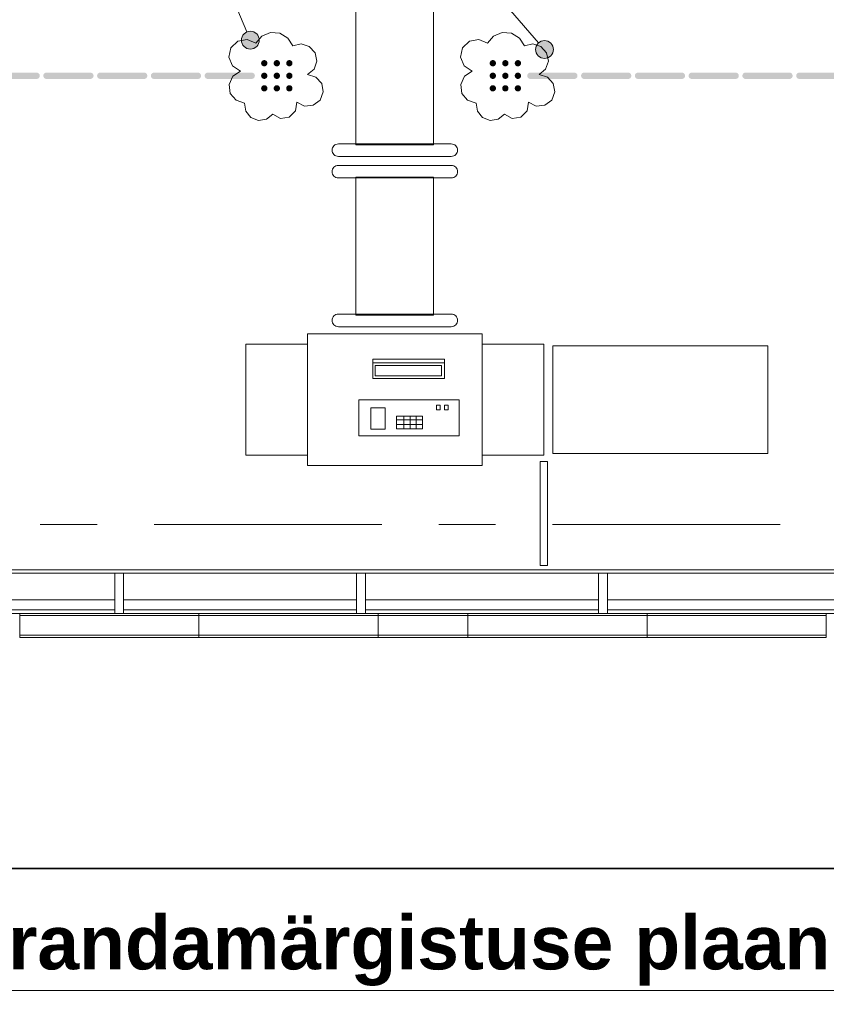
# Model space of a CAD drawing. Header units: millimetres. Extents: x -469965 to -394737, y -22321 to 14469.
# Tile 3 of 256: x -467595 to -463095, y -8924 to -3432. Entities that reach past the tile are written whole.
import ezdxf

# ---------------------------------------------------------------- set-up
doc = ezdxf.new("R2010")
doc.units = ezdxf.units.MM
doc.header["$MEASUREMENT"] = 0
doc.layers.add('Drawing & Figure', color=7, linetype='Continuous')
for name, color, linetype, lineweight in [('Drawing & Figure_Pen_No__1', 7, 'Continuous', 13), ('Drawing & Figure_Pen_No__100', 7, 'Continuous', 20), ('Drawing & Figure_Pen_No__20', 1, 'Continuous', 0), ('Drawing & Figure_Pen_No__21', 7, 'Continuous', 35)]:
    doc.layers.add(name, color=color, linetype=linetype, lineweight=lineweight)
doc.styles.add('GENERATED_STYLE_4', font='arial.ttf')

msp = doc.modelspace()

# ---------------------------------------------------------------- hatches: boundary and pattern name
at = {"layer": 'Drawing & Figure', "linetype": 'Continuous', "lineweight": 0}
for points in [[(-466358.4, -3546), (-466354.6, -3565.1), (-466343.8, -3581.3), (-466327.5, -3592.2), (-466308.4, -3596), (-466289.3, -3592.2), (-466273, -3581.3), (-466262.2, -3565.1), (-466258.4, -3546), (-466262.2, -3526.8), (-466273, -3510.6), (-466289.3, -3499.8), (-466308.4, -3496), (-466327.5, -3499.8), (-466343.8, -3510.6), (-466354.6, -3526.8)], [(-464717.4, -3598), (-464713.6, -3617.2), (-464702.8, -3633.4), (-464686.6, -3644.2), (-464667.4, -3648), (-464648.3, -3644.2), (-464632.1, -3633.4), (-464621.3, -3617.2), (-464617.4, -3598), (-464621.3, -3578.9), (-464632.1, -3562.7), (-464648.3, -3551.8), (-464667.4, -3548), (-464686.6, -3551.8), (-464702.8, -3562.7), (-464713.6, -3578.9)], [(-466245.1, -3684.6), (-466243.2, -3686.9), (-466240.8, -3688.9), (-466238.2, -3690.4), (-466235.3, -3691.5), (-466232.3, -3692), (-466229.2, -3692), (-466226.2, -3691.5), (-466223.3, -3690.4), (-466220.7, -3688.9), (-466218.3, -3686.9), (-466216.4, -3684.6), (-466214.8, -3681.9), (-466213.8, -3679.1), (-466213.3, -3676), (-466213.3, -3674.5), (-466213.3, -3673), (-466213.8, -3670), (-466214.8, -3667.1), (-466216.4, -3664.4), (-466218.3, -3662.1), (-466220.7, -3660.1), (-466223.3, -3658.6), (-466226.2, -3657.5), (-466229.2, -3657), (-466232.3, -3657), (-466235.3, -3657.5), (-466238.2, -3658.6), (-466240.8, -3660.1), (-466243.2, -3662.1), (-466245.1, -3664.4), (-466246.7, -3667.1), (-466247.7, -3670), (-466248.3, -3673), (-466248.3, -3674.5), (-466248.3, -3676), (-466247.7, -3679.1), (-466246.7, -3681.9)], [(-466175.1, -3684.6), (-466173.2, -3686.9), (-466170.8, -3688.9), (-466168.2, -3690.4), (-466165.3, -3691.5), (-466162.3, -3692), (-466159.2, -3692), (-466156.2, -3691.5), (-466153.3, -3690.4), (-466150.7, -3688.9), (-466148.3, -3686.9), (-466146.4, -3684.6), (-466144.8, -3681.9), (-466143.8, -3679.1), (-466143.3, -3676), (-466143.3, -3674.5), (-466143.3, -3673), (-466143.8, -3670), (-466144.8, -3667.1), (-466146.4, -3664.4), (-466148.3, -3662.1), (-466150.7, -3660.1), (-466153.3, -3658.6), (-466156.2, -3657.5), (-466159.2, -3657), (-466162.3, -3657), (-466165.3, -3657.5), (-466168.2, -3658.6), (-466170.8, -3660.1), (-466173.2, -3662.1), (-466175.1, -3664.4), (-466176.7, -3667.1), (-466177.7, -3670), (-466178.3, -3673), (-466178.3, -3674.5), (-466178.3, -3676), (-466177.7, -3679.1), (-466176.7, -3681.9)], [(-466105.1, -3684.6), (-466103.2, -3686.9), (-466100.8, -3688.9), (-466098.2, -3690.4), (-466095.3, -3691.5), (-466092.3, -3692), (-466089.2, -3692), (-466086.2, -3691.5), (-466083.3, -3690.4), (-466080.7, -3688.9), (-466078.3, -3686.9), (-466076.4, -3684.6), (-466074.8, -3681.9), (-466073.8, -3679.1), (-466073.3, -3676), (-466073.3, -3674.5), (-466073.3, -3673), (-466073.8, -3670), (-466074.8, -3667.1), (-466076.4, -3664.4), (-466078.3, -3662.1), (-466080.7, -3660.1), (-466083.3, -3658.6), (-466086.2, -3657.5), (-466089.2, -3657), (-466092.3, -3657), (-466095.3, -3657.5), (-466098.2, -3658.6), (-466100.8, -3660.1), (-466103.2, -3662.1), (-466105.1, -3664.4), (-466106.7, -3667.1), (-466107.7, -3670), (-466108.3, -3673), (-466108.3, -3674.5), (-466108.3, -3676), (-466107.7, -3679.1), (-466106.7, -3681.9)], [(-464970.1, -3684.6), (-464968.2, -3686.9), (-464965.8, -3688.9), (-464963.2, -3690.4), (-464960.3, -3691.5), (-464957.3, -3692), (-464954.2, -3692), (-464951.2, -3691.5), (-464948.3, -3690.4), (-464945.7, -3688.9), (-464943.3, -3686.9), (-464941.4, -3684.6), (-464939.8, -3681.9), (-464938.8, -3679.1), (-464938.3, -3676), (-464938.3, -3674.5), (-464938.3, -3673), (-464938.8, -3670), (-464939.8, -3667.1), (-464941.4, -3664.4), (-464943.3, -3662.1), (-464945.7, -3660.1), (-464948.3, -3658.6), (-464951.2, -3657.5), (-464954.2, -3657), (-464957.3, -3657), (-464960.3, -3657.5), (-464963.2, -3658.6), (-464965.8, -3660.1), (-464968.2, -3662.1), (-464970.1, -3664.4), (-464971.7, -3667.1), (-464972.7, -3670), (-464973.3, -3673), (-464973.3, -3674.5), (-464973.3, -3676), (-464972.7, -3679.1), (-464971.7, -3681.9)], [(-464900.1, -3684.6), (-464898.2, -3686.9), (-464895.8, -3688.9), (-464893.2, -3690.4), (-464890.3, -3691.5), (-464887.3, -3692), (-464884.2, -3692), (-464881.2, -3691.5), (-464878.3, -3690.4), (-464875.7, -3688.9), (-464873.3, -3686.9), (-464871.4, -3684.6), (-464869.8, -3681.9), (-464868.8, -3679.1), (-464868.3, -3676), (-464868.3, -3674.5), (-464868.3, -3673), (-464868.8, -3670), (-464869.8, -3667.1), (-464871.4, -3664.4), (-464873.3, -3662.1), (-464875.7, -3660.1), (-464878.3, -3658.6), (-464881.2, -3657.5), (-464884.2, -3657), (-464887.3, -3657), (-464890.3, -3657.5), (-464893.2, -3658.6), (-464895.8, -3660.1), (-464898.2, -3662.1), (-464900.1, -3664.4), (-464901.7, -3667.1), (-464902.7, -3670), (-464903.3, -3673), (-464903.3, -3674.5), (-464903.3, -3676), (-464902.7, -3679.1), (-464901.7, -3681.9)], [(-464830.1, -3684.6), (-464828.2, -3686.9), (-464825.8, -3688.9), (-464823.2, -3690.4), (-464820.3, -3691.5), (-464817.3, -3692), (-464814.2, -3692), (-464811.2, -3691.5), (-464808.3, -3690.4), (-464805.7, -3688.9), (-464803.3, -3686.9), (-464801.4, -3684.6), (-464799.8, -3681.9), (-464798.8, -3679.1), (-464798.3, -3676), (-464798.3, -3674.5), (-464798.3, -3673), (-464798.8, -3670), (-464799.8, -3667.1), (-464801.4, -3664.4), (-464803.3, -3662.1), (-464805.7, -3660.1), (-464808.3, -3658.6), (-464811.2, -3657.5), (-464814.2, -3657), (-464817.3, -3657), (-464820.3, -3657.5), (-464823.2, -3658.6), (-464825.8, -3660.1), (-464828.2, -3662.1), (-464830.1, -3664.4), (-464831.7, -3667.1), (-464832.7, -3670), (-464833.3, -3673), (-464833.3, -3674.5), (-464833.3, -3676), (-464832.7, -3679.1), (-464831.7, -3681.9)], [(-466245.1, -3754.6), (-466243.2, -3756.9), (-466240.8, -3758.9), (-466238.2, -3760.4), (-466235.3, -3761.5), (-466232.3, -3762), (-466229.2, -3762), (-466226.2, -3761.5), (-466223.3, -3760.4), (-466220.7, -3758.9), (-466218.3, -3756.9), (-466216.4, -3754.6), (-466214.8, -3751.9), (-466213.8, -3749.1), (-466213.3, -3746), (-466213.3, -3744.5), (-466213.3, -3743), (-466213.8, -3740), (-466214.8, -3737.1), (-466216.4, -3734.4), (-466218.3, -3732.1), (-466220.7, -3730.1), (-466223.3, -3728.6), (-466226.2, -3727.5), (-466229.2, -3727), (-466232.3, -3727), (-466235.3, -3727.5), (-466238.2, -3728.6), (-466240.8, -3730.1), (-466243.2, -3732.1), (-466245.1, -3734.4), (-466246.7, -3737.1), (-466247.7, -3740), (-466248.3, -3743), (-466248.3, -3744.5), (-466248.3, -3746), (-466247.7, -3749.1), (-466246.7, -3751.9)], [(-466175.1, -3754.6), (-466173.2, -3756.9), (-466170.8, -3758.9), (-466168.2, -3760.4), (-466165.3, -3761.5), (-466162.3, -3762), (-466159.2, -3762), (-466156.2, -3761.5), (-466153.3, -3760.4), (-466150.7, -3758.9), (-466148.3, -3756.9), (-466146.4, -3754.6), (-466144.8, -3751.9), (-466143.8, -3749.1), (-466143.3, -3746), (-466143.3, -3744.5), (-466143.3, -3743), (-466143.8, -3740), (-466144.8, -3737.1), (-466146.4, -3734.4), (-466148.3, -3732.1), (-466150.7, -3730.1), (-466153.3, -3728.6), (-466156.2, -3727.5), (-466159.2, -3727), (-466162.3, -3727), (-466165.3, -3727.5), (-466168.2, -3728.6), (-466170.8, -3730.1), (-466173.2, -3732.1), (-466175.1, -3734.4), (-466176.7, -3737.1), (-466177.7, -3740), (-466178.3, -3743), (-466178.3, -3744.5), (-466178.3, -3746), (-466177.7, -3749.1), (-466176.7, -3751.9)], [(-466105.1, -3754.6), (-466103.2, -3756.9), (-466100.8, -3758.9), (-466098.2, -3760.4), (-466095.3, -3761.5), (-466092.3, -3762), (-466089.2, -3762), (-466086.2, -3761.5), (-466083.3, -3760.4), (-466080.7, -3758.9), (-466078.3, -3756.9), (-466076.4, -3754.6), (-466074.8, -3751.9), (-466073.8, -3749.1), (-466073.3, -3746), (-466073.3, -3744.5), (-466073.3, -3743), (-466073.8, -3740), (-466074.8, -3737.1), (-466076.4, -3734.4), (-466078.3, -3732.1), (-466080.7, -3730.1), (-466083.3, -3728.6), (-466086.2, -3727.5), (-466089.2, -3727), (-466092.3, -3727), (-466095.3, -3727.5), (-466098.2, -3728.6), (-466100.8, -3730.1), (-466103.2, -3732.1), (-466105.1, -3734.4), (-466106.7, -3737.1), (-466107.7, -3740), (-466108.3, -3743), (-466108.3, -3744.5), (-466108.3, -3746), (-466107.7, -3749.1), (-466106.7, -3751.9)], [(-464970.1, -3754.6), (-464968.2, -3756.9), (-464965.8, -3758.9), (-464963.2, -3760.4), (-464960.3, -3761.5), (-464957.3, -3762), (-464954.2, -3762), (-464951.2, -3761.5), (-464948.3, -3760.4), (-464945.7, -3758.9), (-464943.3, -3756.9), (-464941.4, -3754.6), (-464939.8, -3751.9), (-464938.8, -3749.1), (-464938.3, -3746), (-464938.3, -3744.5), (-464938.3, -3743), (-464938.8, -3740), (-464939.8, -3737.1), (-464941.4, -3734.4), (-464943.3, -3732.1), (-464945.7, -3730.1), (-464948.3, -3728.6), (-464951.2, -3727.5), (-464954.2, -3727), (-464957.3, -3727), (-464960.3, -3727.5), (-464963.2, -3728.6), (-464965.8, -3730.1), (-464968.2, -3732.1), (-464970.1, -3734.4), (-464971.7, -3737.1), (-464972.7, -3740), (-464973.3, -3743), (-464973.3, -3744.5), (-464973.3, -3746), (-464972.7, -3749.1), (-464971.7, -3751.9)], [(-464900.1, -3754.6), (-464898.2, -3756.9), (-464895.8, -3758.9), (-464893.2, -3760.4), (-464890.3, -3761.5), (-464887.3, -3762), (-464884.2, -3762), (-464881.2, -3761.5), (-464878.3, -3760.4), (-464875.7, -3758.9), (-464873.3, -3756.9), (-464871.4, -3754.6), (-464869.8, -3751.9), (-464868.8, -3749.1), (-464868.3, -3746), (-464868.3, -3744.5), (-464868.3, -3743), (-464868.8, -3740), (-464869.8, -3737.1), (-464871.4, -3734.4), (-464873.3, -3732.1), (-464875.7, -3730.1), (-464878.3, -3728.6), (-464881.2, -3727.5), (-464884.2, -3727), (-464887.3, -3727), (-464890.3, -3727.5), (-464893.2, -3728.6), (-464895.8, -3730.1), (-464898.2, -3732.1), (-464900.1, -3734.4), (-464901.7, -3737.1), (-464902.7, -3740), (-464903.3, -3743), (-464903.3, -3744.5), (-464903.3, -3746), (-464902.7, -3749.1), (-464901.7, -3751.9)], [(-464830.1, -3754.6), (-464828.2, -3756.9), (-464825.8, -3758.9), (-464823.2, -3760.4), (-464820.3, -3761.5), (-464817.3, -3762), (-464814.2, -3762), (-464811.2, -3761.5), (-464808.3, -3760.4), (-464805.7, -3758.9), (-464803.3, -3756.9), (-464801.4, -3754.6), (-464799.8, -3751.9), (-464798.8, -3749.1), (-464798.3, -3746), (-464798.3, -3744.5), (-464798.3, -3743), (-464798.8, -3740), (-464799.8, -3737.1), (-464801.4, -3734.4), (-464803.3, -3732.1), (-464805.7, -3730.1), (-464808.3, -3728.6), (-464811.2, -3727.5), (-464814.2, -3727), (-464817.3, -3727), (-464820.3, -3727.5), (-464823.2, -3728.6), (-464825.8, -3730.1), (-464828.2, -3732.1), (-464830.1, -3734.4), (-464831.7, -3737.1), (-464832.7, -3740), (-464833.3, -3743), (-464833.3, -3744.5), (-464833.3, -3746), (-464832.7, -3749.1), (-464831.7, -3751.9)], [(-466245.1, -3824.6), (-466243.2, -3826.9), (-466240.8, -3828.9), (-466238.2, -3830.4), (-466235.3, -3831.5), (-466232.3, -3832), (-466229.2, -3832), (-466226.2, -3831.5), (-466223.3, -3830.4), (-466220.7, -3828.9), (-466218.3, -3826.9), (-466216.4, -3824.6), (-466214.8, -3821.9), (-466213.8, -3819.1), (-466213.3, -3816), (-466213.3, -3814.5), (-466213.3, -3813), (-466213.8, -3810), (-466214.8, -3807.1), (-466216.4, -3804.4), (-466218.3, -3802.1), (-466220.7, -3800.1), (-466223.3, -3798.6), (-466226.2, -3797.5), (-466229.2, -3797), (-466232.3, -3797), (-466235.3, -3797.5), (-466238.2, -3798.6), (-466240.8, -3800.1), (-466243.2, -3802.1), (-466245.1, -3804.4), (-466246.7, -3807.1), (-466247.7, -3810), (-466248.3, -3813), (-466248.3, -3814.5), (-466248.3, -3816), (-466247.7, -3819.1), (-466246.7, -3821.9)], [(-466175.1, -3824.6), (-466173.2, -3826.9), (-466170.8, -3828.9), (-466168.2, -3830.4), (-466165.3, -3831.5), (-466162.3, -3832), (-466159.2, -3832), (-466156.2, -3831.5), (-466153.3, -3830.4), (-466150.7, -3828.9), (-466148.3, -3826.9), (-466146.4, -3824.6), (-466144.8, -3821.9), (-466143.8, -3819.1), (-466143.3, -3816), (-466143.3, -3814.5), (-466143.3, -3813), (-466143.8, -3810), (-466144.8, -3807.1), (-466146.4, -3804.4), (-466148.3, -3802.1), (-466150.7, -3800.1), (-466153.3, -3798.6), (-466156.2, -3797.5), (-466159.2, -3797), (-466162.3, -3797), (-466165.3, -3797.5), (-466168.2, -3798.6), (-466170.8, -3800.1), (-466173.2, -3802.1), (-466175.1, -3804.4), (-466176.7, -3807.1), (-466177.7, -3810), (-466178.3, -3813), (-466178.3, -3814.5), (-466178.3, -3816), (-466177.7, -3819.1), (-466176.7, -3821.9)], [(-466105.1, -3824.6), (-466103.2, -3826.9), (-466100.8, -3828.9), (-466098.2, -3830.4), (-466095.3, -3831.5), (-466092.3, -3832), (-466089.2, -3832), (-466086.2, -3831.5), (-466083.3, -3830.4), (-466080.7, -3828.9), (-466078.3, -3826.9), (-466076.4, -3824.6), (-466074.8, -3821.9), (-466073.8, -3819.1), (-466073.3, -3816), (-466073.3, -3814.5), (-466073.3, -3813), (-466073.8, -3810), (-466074.8, -3807.1), (-466076.4, -3804.4), (-466078.3, -3802.1), (-466080.7, -3800.1), (-466083.3, -3798.6), (-466086.2, -3797.5), (-466089.2, -3797), (-466092.3, -3797), (-466095.3, -3797.5), (-466098.2, -3798.6), (-466100.8, -3800.1), (-466103.2, -3802.1), (-466105.1, -3804.4), (-466106.7, -3807.1), (-466107.7, -3810), (-466108.3, -3813), (-466108.3, -3814.5), (-466108.3, -3816), (-466107.7, -3819.1), (-466106.7, -3821.9)], [(-464970.1, -3824.6), (-464968.2, -3826.9), (-464965.8, -3828.9), (-464963.2, -3830.4), (-464960.3, -3831.5), (-464957.3, -3832), (-464954.2, -3832), (-464951.2, -3831.5), (-464948.3, -3830.4), (-464945.7, -3828.9), (-464943.3, -3826.9), (-464941.4, -3824.6), (-464939.8, -3821.9), (-464938.8, -3819.1), (-464938.3, -3816), (-464938.3, -3814.5), (-464938.3, -3813), (-464938.8, -3810), (-464939.8, -3807.1), (-464941.4, -3804.4), (-464943.3, -3802.1), (-464945.7, -3800.1), (-464948.3, -3798.6), (-464951.2, -3797.5), (-464954.2, -3797), (-464957.3, -3797), (-464960.3, -3797.5), (-464963.2, -3798.6), (-464965.8, -3800.1), (-464968.2, -3802.1), (-464970.1, -3804.4), (-464971.7, -3807.1), (-464972.7, -3810), (-464973.3, -3813), (-464973.3, -3814.5), (-464973.3, -3816), (-464972.7, -3819.1), (-464971.7, -3821.9)], [(-464900.1, -3824.6), (-464898.2, -3826.9), (-464895.8, -3828.9), (-464893.2, -3830.4), (-464890.3, -3831.5), (-464887.3, -3832), (-464884.2, -3832), (-464881.2, -3831.5), (-464878.3, -3830.4), (-464875.7, -3828.9), (-464873.3, -3826.9), (-464871.4, -3824.6), (-464869.8, -3821.9), (-464868.8, -3819.1), (-464868.3, -3816), (-464868.3, -3814.5), (-464868.3, -3813), (-464868.8, -3810), (-464869.8, -3807.1), (-464871.4, -3804.4), (-464873.3, -3802.1), (-464875.7, -3800.1), (-464878.3, -3798.6), (-464881.2, -3797.5), (-464884.2, -3797), (-464887.3, -3797), (-464890.3, -3797.5), (-464893.2, -3798.6), (-464895.8, -3800.1), (-464898.2, -3802.1), (-464900.1, -3804.4), (-464901.7, -3807.1), (-464902.7, -3810), (-464903.3, -3813), (-464903.3, -3814.5), (-464903.3, -3816), (-464902.7, -3819.1), (-464901.7, -3821.9)], [(-464830.1, -3824.6), (-464828.2, -3826.9), (-464825.8, -3828.9), (-464823.2, -3830.4), (-464820.3, -3831.5), (-464817.3, -3832), (-464814.2, -3832), (-464811.2, -3831.5), (-464808.3, -3830.4), (-464805.7, -3828.9), (-464803.3, -3826.9), (-464801.4, -3824.6), (-464799.8, -3821.9), (-464798.8, -3819.1), (-464798.3, -3816), (-464798.3, -3814.5), (-464798.3, -3813), (-464798.8, -3810), (-464799.8, -3807.1), (-464801.4, -3804.4), (-464803.3, -3802.1), (-464805.7, -3800.1), (-464808.3, -3798.6), (-464811.2, -3797.5), (-464814.2, -3797), (-464817.3, -3797), (-464820.3, -3797.5), (-464823.2, -3798.6), (-464825.8, -3800.1), (-464828.2, -3802.1), (-464830.1, -3804.4), (-464831.7, -3807.1), (-464832.7, -3810), (-464833.3, -3813), (-464833.3, -3814.5), (-464833.3, -3816), (-464832.7, -3819.1), (-464831.7, -3821.9)]]:
    msp.add_hatch(color=1, dxfattribs=at).paths.add_polyline_path(points)
at = {"layer": 'Drawing & Figure', "linetype": 'Continuous', "lineweight": 0, "true_color": 0x00bfff}
for points in [[(-467745.8, -3762), (-467500.8, -3762), (-467499.2, -3762), (-467496.2, -3761.5), (-467493.3, -3760.4), (-467490.7, -3758.9), (-467488.3, -3756.9), (-467486.4, -3754.6), (-467484.8, -3751.9), (-467483.8, -3749.1), (-467483.3, -3746), (-467483.3, -3743), (-467483.8, -3740), (-467484.8, -3737.1), (-467486.4, -3734.4), (-467488.3, -3732.1), (-467490.7, -3730.1), (-467493.3, -3728.6), (-467496.2, -3727.5), (-467499.2, -3727), (-467500.8, -3727), (-467745.8, -3727), (-467747.3, -3727), (-467750.3, -3727.5), (-467753.2, -3728.6), (-467755.8, -3730.1), (-467758.2, -3732.1), (-467760.1, -3734.4), (-467761.7, -3737.1), (-467762.7, -3740), (-467763.3, -3743), (-467763.3, -3746), (-467762.7, -3749.1), (-467761.7, -3751.9), (-467760.1, -3754.6), (-467758.2, -3756.9), (-467755.8, -3758.9), (-467753.2, -3760.4), (-467750.3, -3761.5), (-467747.3, -3762)], [(-467445.8, -3762), (-467200.8, -3762), (-467199.2, -3762), (-467196.2, -3761.5), (-467193.3, -3760.4), (-467190.7, -3758.9), (-467188.3, -3756.9), (-467186.4, -3754.6), (-467184.8, -3751.9), (-467183.8, -3749.1), (-467183.3, -3746), (-467183.3, -3743), (-467183.8, -3740), (-467184.8, -3737.1), (-467186.4, -3734.4), (-467188.3, -3732.1), (-467190.7, -3730.1), (-467193.3, -3728.6), (-467196.2, -3727.5), (-467199.2, -3727), (-467200.8, -3727), (-467445.8, -3727), (-467447.3, -3727), (-467450.3, -3727.5), (-467453.2, -3728.6), (-467455.8, -3730.1), (-467458.2, -3732.1), (-467460.1, -3734.4), (-467461.7, -3737.1), (-467462.7, -3740), (-467463.3, -3743), (-467463.3, -3746), (-467462.7, -3749.1), (-467461.7, -3751.9), (-467460.1, -3754.6), (-467458.2, -3756.9), (-467455.8, -3758.9), (-467453.2, -3760.4), (-467450.3, -3761.5), (-467447.3, -3762)], [(-467145.8, -3762), (-466900.8, -3762), (-466899.2, -3762), (-466896.2, -3761.5), (-466893.3, -3760.4), (-466890.7, -3758.9), (-466888.3, -3756.9), (-466886.4, -3754.6), (-466884.8, -3751.9), (-466883.8, -3749.1), (-466883.3, -3746), (-466883.3, -3743), (-466883.8, -3740), (-466884.8, -3737.1), (-466886.4, -3734.4), (-466888.3, -3732.1), (-466890.7, -3730.1), (-466893.3, -3728.6), (-466896.2, -3727.5), (-466899.2, -3727), (-466900.8, -3727), (-467145.8, -3727), (-467147.3, -3727), (-467150.3, -3727.5), (-467153.2, -3728.6), (-467155.8, -3730.1), (-467158.2, -3732.1), (-467160.1, -3734.4), (-467161.7, -3737.1), (-467162.7, -3740), (-467163.3, -3743), (-467163.3, -3746), (-467162.7, -3749.1), (-467161.7, -3751.9), (-467160.1, -3754.6), (-467158.2, -3756.9), (-467155.8, -3758.9), (-467153.2, -3760.4), (-467150.3, -3761.5), (-467147.3, -3762)], [(-466845.8, -3762), (-466600.8, -3762), (-466599.2, -3762), (-466596.2, -3761.5), (-466593.3, -3760.4), (-466590.7, -3758.9), (-466588.3, -3756.9), (-466586.4, -3754.6), (-466584.8, -3751.9), (-466583.8, -3749.1), (-466583.3, -3746), (-466583.3, -3743), (-466583.8, -3740), (-466584.8, -3737.1), (-466586.4, -3734.4), (-466588.3, -3732.1), (-466590.7, -3730.1), (-466593.3, -3728.6), (-466596.2, -3727.5), (-466599.2, -3727), (-466600.8, -3727), (-466845.8, -3727), (-466847.3, -3727), (-466850.3, -3727.5), (-466853.2, -3728.6), (-466855.8, -3730.1), (-466858.2, -3732.1), (-466860.1, -3734.4), (-466861.7, -3737.1), (-466862.7, -3740), (-466863.3, -3743), (-466863.3, -3746), (-466862.7, -3749.1), (-466861.7, -3751.9), (-466860.1, -3754.6), (-466858.2, -3756.9), (-466855.8, -3758.9), (-466853.2, -3760.4), (-466850.3, -3761.5), (-466847.3, -3762)], [(-466545.8, -3762), (-466300.8, -3762), (-466299.2, -3762), (-466296.2, -3761.5), (-466293.3, -3760.4), (-466290.7, -3758.9), (-466288.3, -3756.9), (-466286.4, -3754.6), (-466284.8, -3751.9), (-466283.8, -3749.1), (-466283.3, -3746), (-466283.3, -3743), (-466283.8, -3740), (-466284.8, -3737.1), (-466286.4, -3734.4), (-466288.3, -3732.1), (-466290.7, -3730.1), (-466293.3, -3728.6), (-466296.2, -3727.5), (-466299.2, -3727), (-466300.8, -3727), (-466545.8, -3727), (-466547.3, -3727), (-466550.3, -3727.5), (-466553.2, -3728.6), (-466555.8, -3730.1), (-466558.2, -3732.1), (-466560.1, -3734.4), (-466561.7, -3737.1), (-466562.7, -3740), (-466563.3, -3743), (-466563.3, -3746), (-466562.7, -3749.1), (-466561.7, -3751.9), (-466560.1, -3754.6), (-466558.2, -3756.9), (-466555.8, -3758.9), (-466553.2, -3760.4), (-466550.3, -3761.5), (-466547.3, -3762)], [(-464745.8, -3762), (-464500.8, -3762), (-464499.2, -3762), (-464496.2, -3761.5), (-464493.3, -3760.4), (-464490.7, -3758.9), (-464488.3, -3756.9), (-464486.4, -3754.6), (-464484.8, -3751.9), (-464483.8, -3749.1), (-464483.3, -3746), (-464483.3, -3743), (-464483.8, -3740), (-464484.8, -3737.1), (-464486.4, -3734.4), (-464488.3, -3732.1), (-464490.7, -3730.1), (-464493.3, -3728.6), (-464496.2, -3727.5), (-464499.2, -3727), (-464500.8, -3727), (-464745.8, -3727), (-464747.3, -3727), (-464750.3, -3727.5), (-464753.2, -3728.6), (-464755.8, -3730.1), (-464758.2, -3732.1), (-464760.1, -3734.4), (-464761.7, -3737.1), (-464762.7, -3740), (-464763.3, -3743), (-464763.3, -3746), (-464762.7, -3749.1), (-464761.7, -3751.9), (-464760.1, -3754.6), (-464758.2, -3756.9), (-464755.8, -3758.9), (-464753.2, -3760.4), (-464750.3, -3761.5), (-464747.3, -3762)], [(-464445.8, -3762), (-464200.8, -3762), (-464199.2, -3762), (-464196.2, -3761.5), (-464193.3, -3760.4), (-464190.7, -3758.9), (-464188.3, -3756.9), (-464186.4, -3754.6), (-464184.8, -3751.9), (-464183.8, -3749.1), (-464183.3, -3746), (-464183.3, -3743), (-464183.8, -3740), (-464184.8, -3737.1), (-464186.4, -3734.4), (-464188.3, -3732.1), (-464190.7, -3730.1), (-464193.3, -3728.6), (-464196.2, -3727.5), (-464199.2, -3727), (-464200.8, -3727), (-464445.8, -3727), (-464447.3, -3727), (-464450.3, -3727.5), (-464453.2, -3728.6), (-464455.8, -3730.1), (-464458.2, -3732.1), (-464460.1, -3734.4), (-464461.7, -3737.1), (-464462.7, -3740), (-464463.3, -3743), (-464463.3, -3746), (-464462.7, -3749.1), (-464461.7, -3751.9), (-464460.1, -3754.6), (-464458.2, -3756.9), (-464455.8, -3758.9), (-464453.2, -3760.4), (-464450.3, -3761.5), (-464447.3, -3762)], [(-464145.8, -3762), (-463900.8, -3762), (-463899.2, -3762), (-463896.2, -3761.5), (-463893.3, -3760.4), (-463890.7, -3758.9), (-463888.3, -3756.9), (-463886.4, -3754.6), (-463884.8, -3751.9), (-463883.8, -3749.1), (-463883.3, -3746), (-463883.3, -3743), (-463883.8, -3740), (-463884.8, -3737.1), (-463886.4, -3734.4), (-463888.3, -3732.1), (-463890.7, -3730.1), (-463893.3, -3728.6), (-463896.2, -3727.5), (-463899.2, -3727), (-463900.8, -3727), (-464145.8, -3727), (-464147.3, -3727), (-464150.3, -3727.5), (-464153.2, -3728.6), (-464155.8, -3730.1), (-464158.2, -3732.1), (-464160.1, -3734.4), (-464161.7, -3737.1), (-464162.7, -3740), (-464163.3, -3743), (-464163.3, -3746), (-464162.7, -3749.1), (-464161.7, -3751.9), (-464160.1, -3754.6), (-464158.2, -3756.9), (-464155.8, -3758.9), (-464153.2, -3760.4), (-464150.3, -3761.5), (-464147.3, -3762)], [(-463845.8, -3762), (-463600.8, -3762), (-463599.2, -3762), (-463596.2, -3761.5), (-463593.3, -3760.4), (-463590.7, -3758.9), (-463588.3, -3756.9), (-463586.4, -3754.6), (-463584.8, -3751.9), (-463583.8, -3749.1), (-463583.3, -3746), (-463583.3, -3743), (-463583.8, -3740), (-463584.8, -3737.1), (-463586.4, -3734.4), (-463588.3, -3732.1), (-463590.7, -3730.1), (-463593.3, -3728.6), (-463596.2, -3727.5), (-463599.2, -3727), (-463600.8, -3727), (-463845.8, -3727), (-463847.3, -3727), (-463850.3, -3727.5), (-463853.2, -3728.6), (-463855.8, -3730.1), (-463858.2, -3732.1), (-463860.1, -3734.4), (-463861.7, -3737.1), (-463862.7, -3740), (-463863.3, -3743), (-463863.3, -3746), (-463862.7, -3749.1), (-463861.7, -3751.9), (-463860.1, -3754.6), (-463858.2, -3756.9), (-463855.8, -3758.9), (-463853.2, -3760.4), (-463850.3, -3761.5), (-463847.3, -3762)], [(-463545.8, -3762), (-463300.8, -3762), (-463299.2, -3762), (-463296.2, -3761.5), (-463293.3, -3760.4), (-463290.7, -3758.9), (-463288.3, -3756.9), (-463286.4, -3754.6), (-463284.8, -3751.9), (-463283.8, -3749.1), (-463283.3, -3746), (-463283.3, -3743), (-463283.8, -3740), (-463284.8, -3737.1), (-463286.4, -3734.4), (-463288.3, -3732.1), (-463290.7, -3730.1), (-463293.3, -3728.6), (-463296.2, -3727.5), (-463299.2, -3727), (-463300.8, -3727), (-463545.8, -3727), (-463547.3, -3727), (-463550.3, -3727.5), (-463553.2, -3728.6), (-463555.8, -3730.1), (-463558.2, -3732.1), (-463560.1, -3734.4), (-463561.7, -3737.1), (-463562.7, -3740), (-463563.3, -3743), (-463563.3, -3746), (-463562.7, -3749.1), (-463561.7, -3751.9), (-463560.1, -3754.6), (-463558.2, -3756.9), (-463555.8, -3758.9), (-463553.2, -3760.4), (-463550.3, -3761.5), (-463547.3, -3762)], [(-463245.8, -3762), (-463000.8, -3762), (-462999.2, -3762), (-462996.2, -3761.5), (-462993.3, -3760.4), (-462990.7, -3758.9), (-462988.3, -3756.9), (-462986.4, -3754.6), (-462984.8, -3751.9), (-462983.8, -3749.1), (-462983.3, -3746), (-462983.3, -3743), (-462983.8, -3740), (-462984.8, -3737.1), (-462986.4, -3734.4), (-462988.3, -3732.1), (-462990.7, -3730.1), (-462993.3, -3728.6), (-462996.2, -3727.5), (-462999.2, -3727), (-463000.8, -3727), (-463245.8, -3727), (-463247.3, -3727), (-463250.3, -3727.5), (-463253.2, -3728.6), (-463255.8, -3730.1), (-463258.2, -3732.1), (-463260.1, -3734.4), (-463261.7, -3737.1), (-463262.7, -3740), (-463263.3, -3743), (-463263.3, -3746), (-463262.7, -3749.1), (-463261.7, -3751.9), (-463260.1, -3754.6), (-463258.2, -3756.9), (-463255.8, -3758.9), (-463253.2, -3760.4), (-463250.3, -3761.5), (-463247.3, -3762)]]:
    msp.add_hatch(color=140, dxfattribs=at).paths.add_polyline_path(points)

# ---------------------------------------------------------------- linework, layer by layer
at = {"layer": 'Drawing & Figure_Pen_No__100', "color": 7, "linetype": 'Continuous', "lineweight": 20}
for points in [[(-465719, -3359.5), (-465719, -4129.6)], [(-465285.8, -3359.5), (-465285.8, -4129.6)], [(-465187.4, -4124.5), (-465817.4, -4124.5)], [(-465285.8, -4129.6), (-465719, -4129.6)], [(-465817.4, -4194.5), (-465187.4, -4194.5)], [(-465187.4, -4244.4), (-465817.4, -4244.4)], [(-465817.4, -4314.4), (-465187.4, -4314.4)], [(-465719, -4309.3), (-465285.8, -4309.3)], [(-465719, -4309.3), (-465719, -5079.4)], [(-465285.8, -4309.3), (-465285.8, -5079.4)], [(-465187.4, -5074.3), (-465817.4, -5074.3)], [(-465285.8, -5079.4), (-465719, -5079.4)], [(-465817.4, -5144.3), (-465187.4, -5144.3)], [(-465990.4, -5183.4), (-465014.4, -5183.4)], [(-465990.4, -5183.4), (-465990.4, -5918.4)], [(-465014.4, -5183.4), (-465014.4, -5918.4)], [(-466333.4, -5240.9), (-465990.4, -5240.9)], [(-466333.4, -5240.9), (-466333.4, -5860.9)], [(-465014.4, -5240.9), (-464671.4, -5240.9)], [(-464671.4, -5240.9), (-464671.4, -5860.9)], [(-464621.4, -5250.9), (-464621.4, -5850.9)], [(-463421.4, -5250.9), (-464621.4, -5250.9)], [(-463421.4, -5850.9), (-463421.4, -5250.9)], [(-465624.4, -5345.7), (-465624.4, -5325.7)], [(-465224.4, -5325.7), (-465624.4, -5325.7)], [(-465224.4, -5345.7), (-465224.4, -5325.7)], [(-465224.4, -5345.7), (-465624.4, -5345.7)], [(-465624.4, -5345.7), (-465624.4, -5432.7)], [(-465241.2, -5361), (-465611.2, -5361)], [(-465611.2, -5361), (-465611.2, -5418)], [(-465241.2, -5418), (-465241.2, -5361)], [(-465224.4, -5432.7), (-465224.4, -5345.7)], [(-465624.4, -5432.7), (-465224.4, -5432.7)], [(-465611.2, -5418), (-465241.2, -5418)], [(-465143.5, -5553), (-465703.5, -5553)], [(-465703.5, -5553), (-465703.5, -5753)], [(-465555.8, -5596.5), (-465635.8, -5596.5)], [(-465635.8, -5596.5), (-465635.8, -5716.5)], [(-465555.8, -5716.5), (-465555.8, -5596.5)], [(-465249.4, -5582.6), (-465269.4, -5582.6)], [(-465269.4, -5582.6), (-465269.4, -5607.6)], [(-465249.4, -5607.6), (-465249.4, -5582.6)], [(-465204.4, -5582.6), (-465224.4, -5582.6)], [(-465224.4, -5582.6), (-465224.4, -5607.6)], [(-465204.4, -5607.6), (-465204.4, -5582.6)], [(-465143.5, -5753), (-465143.5, -5553)], [(-465347.5, -5644.1), (-465492.5, -5644.1)], [(-465492.5, -5644.1), (-465492.5, -5714.1)], [(-465452.5, -5714.1), (-465452.5, -5644.1)], [(-465417.5, -5714.1), (-465417.5, -5644.1)], [(-465382.5, -5714.1), (-465382.5, -5644.1)], [(-465347.5, -5714.1), (-465347.5, -5644.1)], [(-465269.4, -5607.6), (-465249.4, -5607.6)], [(-465224.4, -5607.6), (-465204.4, -5607.6)], [(-465347.5, -5664.1), (-465492.5, -5664.1)], [(-465347.5, -5689.1), (-465492.5, -5689.1)], [(-465703.5, -5753), (-465143.5, -5753)], [(-465635.8, -5716.5), (-465555.8, -5716.5)], [(-465492.5, -5714.1), (-465347.5, -5714.1)], [(-465990.4, -5860.9), (-466333.4, -5860.9)], [(-464671.4, -5860.9), (-465014.4, -5860.9)], [(-464621.4, -5850.9), (-463421.4, -5850.9)], [(-465014.4, -5918.4), (-465990.4, -5918.4)], [(-464691.4, -5895.7), (-464691.4, -6475.7)], [(-464691.4, -5895.7), (-464651.4, -5895.7)], [(-464651.4, -6475.7), (-464651.4, -5895.7)], [(-467480.3, -6248.1), (-467162.8, -6248.1)], [(-466845.3, -6248.1), (-465575.3, -6248.1)], [(-465257.8, -6248.1), (-464940.3, -6248.1)], [(-464622.8, -6248.1), (-463352.8, -6248.1)], [(-464651.4, -6475.7), (-464691.4, -6475.7)], [(-469660.3, -6500.9), (-459015.3, -6500.9)], [(-467715.3, -6518.4), (-467065.3, -6518.4)], [(-467015.3, -6518.4), (-467065.3, -6518.4)], [(-467065.3, -6518.4), (-467065.3, -6743.4)], [(-467015.3, -6518.4), (-465715.3, -6518.4)], [(-467015.3, -6743.4), (-467015.3, -6518.4)], [(-465665.3, -6518.4), (-465715.3, -6518.4)], [(-465715.3, -6518.4), (-465715.3, -6743.4)], [(-465665.3, -6518.4), (-464365.3, -6518.4)], [(-465665.3, -6743.4), (-465665.3, -6518.4)], [(-464315.3, -6518.4), (-464365.3, -6518.4)], [(-464365.3, -6518.4), (-464365.3, -6743.4)], [(-464315.3, -6518.4), (-462515.3, -6518.4)], [(-464315.3, -6743.4), (-464315.3, -6518.4)], [(-467065.3, -6668.4), (-467715.3, -6668.4)], [(-467065.3, -6723.4), (-467065.3, -6668.4)], [(-465715.3, -6668.4), (-467015.3, -6668.4)], [(-467015.3, -6668.4), (-467015.3, -6723.4)], [(-465715.3, -6723.4), (-465715.3, -6668.4)], [(-464365.3, -6668.4), (-465665.3, -6668.4)], [(-465665.3, -6668.4), (-465665.3, -6723.4)], [(-464365.3, -6723.4), (-464365.3, -6668.4)], [(-462515.3, -6668.4), (-464315.3, -6668.4)], [(-464315.3, -6668.4), (-464315.3, -6723.4)], [(-467715.3, -6723.4), (-467065.3, -6723.4)], [(-467715.3, -6743.4), (-467065.3, -6743.4)], [(-467595, -6878.4), (-467595, -6743.4)], [(-467595, -6756.1), (-466595.4, -6756.1)], [(-467065.3, -6743.4), (-467015.3, -6743.4)], [(-467015.3, -6723.4), (-465715.3, -6723.4)], [(-467015.3, -6743.4), (-465715.3, -6743.4)], [(-466595.4, -6743.4), (-466595.4, -6878.4)], [(-466595, -6878.4), (-466595, -6743.4)], [(-466595, -6756.1), (-465595.4, -6756.1)], [(-465715.3, -6743.4), (-465665.3, -6743.4)], [(-465665.3, -6723.4), (-464365.3, -6723.4)], [(-465665.3, -6743.4), (-464365.3, -6743.4)], [(-465595.4, -6743.4), (-465595.4, -6878.4)], [(-465595.2, -6878.4), (-465595.2, -6743.4)], [(-465595.2, -6756.1), (-465095.2, -6756.1)], [(-465095.2, -6743.4), (-465095.2, -6878.4)], [(-465095, -6878.4), (-465095, -6743.4)], [(-465095, -6756.1), (-464095.4, -6756.1)], [(-464365.3, -6743.4), (-464315.3, -6743.4)], [(-464315.3, -6723.4), (-462515.3, -6723.4)], [(-464315.3, -6743.4), (-462515.3, -6743.4)], [(-464095.4, -6743.4), (-464095.4, -6878.4)], [(-464095, -6878.4), (-464095, -6743.4)], [(-464095, -6756.1), (-463095.4, -6756.1)], [(-463095.4, -6743.4), (-463095.4, -6878.4)], [(-467595, -6865.7), (-467595, -6810.9)], [(-466595.4, -6810.9), (-466595.4, -6865.7)], [(-466595, -6865.7), (-466595, -6810.9)], [(-465595.4, -6810.9), (-465595.4, -6865.7)], [(-465595.2, -6865.7), (-465595.2, -6810.9)], [(-465095.2, -6810.9), (-465095.2, -6865.7)], [(-465095, -6865.7), (-465095, -6810.9)], [(-464095.4, -6810.9), (-464095.4, -6865.7)], [(-464095, -6865.7), (-464095, -6810.9)], [(-463095.4, -6810.9), (-463095.4, -6865.7)], [(-466595.4, -6865.7), (-467595, -6865.7)], [(-465595.4, -6865.7), (-466595, -6865.7)], [(-465095.2, -6865.7), (-465595.2, -6865.7)], [(-464095.4, -6865.7), (-465095, -6865.7)], [(-463095.4, -6865.7), (-464095, -6865.7)], [(-466595.4, -6878.4), (-467595, -6878.4)], [(-465595.4, -6878.4), (-466595, -6878.4)], [(-465095.2, -6878.4), (-465595.2, -6878.4)], [(-464095.4, -6878.4), (-465095, -6878.4)], [(-463095.4, -6878.4), (-464095, -6878.4)], [(-469965.3, -8847), (-452465.2, -8847)]]:
    msp.add_lwpolyline(points, dxfattribs=at)
for points in [[(-465817.4, -4194.5, -0.414214), (-465852.4, -4159.5, -0.414214), (-465817.4, -4124.5)], [(-465187.4, -4124.5, -0.414214), (-465152.4, -4159.5, -0.414214), (-465187.4, -4194.5)], [(-465817.4, -4314.4, -0.414214), (-465852.4, -4279.4, -0.414214), (-465817.4, -4244.4)], [(-465187.4, -4244.4, -0.414214), (-465152.4, -4279.4, -0.414214), (-465187.4, -4314.4)], [(-465817.4, -5144.3, -0.414214), (-465852.4, -5109.3, -0.414214), (-465817.4, -5074.3)], [(-465187.4, -5074.3, -0.414214), (-465152.4, -5109.3, -0.414214), (-465187.4, -5144.3)]]:
    msp.add_lwpolyline(points, format="xyb", dxfattribs=at)
at = {"layer": 'Drawing & Figure_Pen_No__20', "color": 1, "linetype": 'Continuous', "lineweight": 0}
for points in [[(-467826.3, 48.1), (-466327.9, -3499.9)], [(-467826.3, 48.1), (-464700.2, -3560.2)], [(-466244, -3523.3), (-466195.7, -3503)], [(-466195.7, -3503), (-466143.5, -3506.8)], [(-466143.5, -3506.8), (-466098.7, -3533.8)], [(-464951.9, -3523.3), (-464903.6, -3503)], [(-464903.6, -3503), (-464851.5, -3506.8)], [(-464851.5, -3506.8), (-464806.6, -3533.8)], [(-466416.7, -3588.5), (-466378.7, -3551.5)], [(-466378.7, -3551.5), (-466326.5, -3542)], [(-466326.5, -3542), (-466277.9, -3563.2)], [(-466277.9, -3563.2), (-466244, -3523.3)], [(-466098.7, -3533.8), (-466070.9, -3578.2)], [(-466070.9, -3578.2), (-466024.8, -3567)], [(-466024.8, -3567), (-465979.4, -3580.9)], [(-465124.6, -3588.5), (-465086.6, -3551.5)], [(-465086.6, -3551.5), (-465034.4, -3542)], [(-465034.4, -3542), (-464985.8, -3563.2)], [(-464985.8, -3563.2), (-464951.9, -3523.3)], [(-464806.6, -3533.8), (-464778.8, -3578.2)], [(-464778.8, -3578.2), (-464732.7, -3567)], [(-464732.7, -3567), (-464687.3, -3580.9)], [(-466427.6, -3640.5), (-466416.7, -3588.5)], [(-465979.4, -3580.9), (-465947.4, -3616)], [(-465947.4, -3616), (-465937.7, -3662.5)], [(-465135.5, -3640.5), (-465124.6, -3588.5)], [(-464687.3, -3580.9), (-464655.3, -3616)], [(-464655.3, -3616), (-464645.7, -3662.5)], [(-466407.7, -3689.7), (-466427.6, -3640.5)], [(-465937.7, -3662.5), (-465953.1, -3707.4)], [(-465115.6, -3689.7), (-465135.5, -3640.5)], [(-464645.7, -3662.5), (-464661, -3707.4)], [(-466363.7, -3719.4), (-466407.7, -3689.7)], [(-466405.8, -3746.9), (-466363.7, -3719.4)], [(-465953.1, -3707.4), (-465989.1, -3738.2)], [(-465071.6, -3719.4), (-465115.6, -3689.7)], [(-465113.7, -3746.9), (-465071.6, -3719.4)], [(-464661, -3707.4), (-464697, -3738.2)], [(-466426.8, -3792.6), (-466405.8, -3746.9)], [(-465989.1, -3738.2), (-465942.8, -3751.7)], [(-465942.8, -3751.7), (-465910.4, -3787.5)], [(-465910.4, -3787.5), (-465901.7, -3835)], [(-465134.7, -3792.6), (-465113.7, -3746.9)], [(-464697, -3738.2), (-464650.7, -3751.7)], [(-464650.7, -3751.7), (-464618.4, -3787.5)], [(-464618.4, -3787.5), (-464609.6, -3835)], [(-466420.3, -3842.5), (-466426.8, -3792.6)], [(-466388.4, -3881.4), (-466420.3, -3842.5)], [(-465901.7, -3835), (-465919.2, -3880)], [(-465128.3, -3842.5), (-465134.7, -3792.6)], [(-465096.3, -3881.4), (-465128.3, -3842.5)], [(-464609.6, -3835), (-464627.1, -3880)], [(-466340.8, -3897.4), (-466388.4, -3881.4)], [(-466333.8, -3942.2), (-466340.8, -3897.4)], [(-466049, -3892.3), (-466056.4, -3940.7)], [(-466005.7, -3913.6), (-466049, -3892.3)], [(-465919.2, -3880), (-465957.7, -3909.1)], [(-465048.7, -3897.4), (-465096.3, -3881.4)], [(-465041.7, -3942.2), (-465048.7, -3897.4)], [(-464756.9, -3892.3), (-464764.3, -3940.7)], [(-464713.6, -3913.6), (-464756.9, -3892.3)], [(-464627.1, -3880), (-464665.6, -3909.1)], [(-466305.4, -3977.5), (-466333.8, -3942.2)], [(-466056.4, -3940.7), (-466091.1, -3975.2)], [(-465957.7, -3909.1), (-466005.7, -3913.6)], [(-465013.3, -3977.5), (-465041.7, -3942.2)], [(-464764.3, -3940.7), (-464799, -3975.2)], [(-464665.6, -3909.1), (-464713.6, -3913.6)], [(-466263.1, -3994), (-466305.4, -3977.5)], [(-466218.3, -3987.3), (-466263.1, -3994)], [(-466182.7, -3959.1), (-466218.3, -3987.3)], [(-466139.6, -3982.3), (-466182.7, -3959.1)], [(-466091.1, -3975.2), (-466139.6, -3982.3)], [(-464971, -3994), (-465013.3, -3977.5)], [(-464926.2, -3987.3), (-464971, -3994)], [(-464890.7, -3959.1), (-464926.2, -3987.3)], [(-464847.5, -3982.3), (-464890.7, -3959.1)], [(-464799, -3975.2), (-464847.5, -3982.3)]]:
    msp.add_lwpolyline(points, dxfattribs=at)
for points in [[(-466258.4, -3546, 0.414214), (-466308.4, -3496, 0.414214), (-466358.4, -3546, 0.414214), (-466308.4, -3596, 0.414214)], [(-464617.4, -3598, 0.414214), (-464667.4, -3548, 0.414214), (-464717.4, -3598, 0.414214), (-464667.4, -3648, 0.414214)]]:
    msp.add_lwpolyline(points, format="xyb", close=True, dxfattribs=at)
at = {"layer": 'Drawing & Figure_Pen_No__21', "color": 7, "linetype": 'Continuous', "lineweight": 35}
msp.add_lwpolyline([(-469965.3, -8167), (-452465.2, -8167)], dxfattribs=at)

# ---------------------------------------------------------------- texts
at = {"layer": 'Drawing & Figure_Pen_No__1', "color": 7, "linetype": 'Continuous', "lineweight": 13, "insert": (-469965.3, -8822.2), "char_height": 300, "attachment_point": 7, "style": 'GENERATED_STYLE_4'}
msp.add_mtext('\\A1;{\\pql;\\fArial Baltic|b1|i0|c186|p34;Taktiilse põrandamärgistuse plaan}', dxfattribs=at)

doc.saveas('drawing.dxf')
